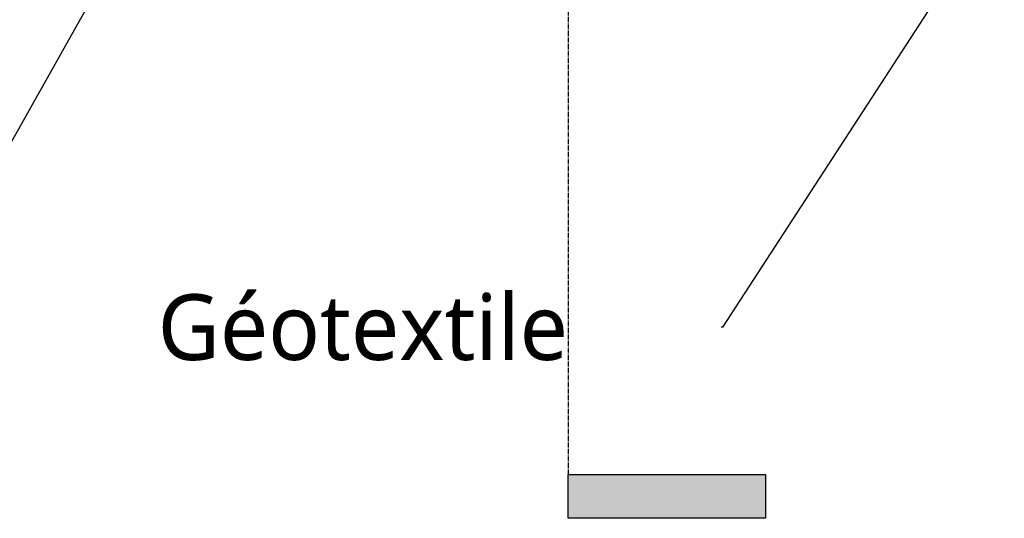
# Model space of a CAD drawing. Header units: centimetres. Extents: x -1261 to 4500, y -385 to 591.
# Tile 9 of 16: x 2835 to 3284, y -385 to -158. Entities that reach past the tile are written whole.
import ezdxf

# ---------------------------------------------------------------- set-up
doc = ezdxf.new("R2010")
doc.units = ezdxf.units.CM
doc.linetypes.add('Tiret point', pattern=[0.625, 0.25, -0.1875, 0, -0.1875])
doc.layers.add('REPCOUP', color=7, linetype='Continuous', lineweight=30)
doc.layers.add('REPCOUP-1', color=7, linetype='Tiret point', lineweight=30, true_color=0x0080ff)
doc.layers.add('TITRARCHI-1', color=1, linetype='Continuous', lineweight=30, true_color=0xff0000)
doc.styles.add('Trebuchet MS', font='trebuc.ttf', dxfattribs={"height": 30})

# ---------------------------------------------------------------- blocks, each defined once
blk = doc.blocks.new('Coupe - Marque de la ligne de coupe - Verticale pleine-3537-2021_015_1011_ARC_1_100_Coupe 2_ rampe PMR')
at = {"layer": 'REPCOUP'}
blk.add_hatch(color=256, dxfattribs=at).paths.add_polyline_path([(-1044.59, -365.22), (-1134.59, -365.22), (-1134.59, -385.22), (-1044.59, -385.22)])
for p, q in [((-1134.59, -385.22), (-1134.59, -365.22)), ((-1134.59, -365.22), (-1044.59, -365.22)), ((-1044.59, -365.22), (-1044.59, -385.22)), ((-1044.59, -385.22), (-1134.59, -385.22))]:
    blk.add_line(p, q, dxfattribs=at)

msp = doc.modelspace()

# ---------------------------------------------------------------- linework, layer by layer
at = {"layer": 'REPCOUP-1'}
msp.add_line((3085.004, 446.228), (3085.004, -365.223), dxfattribs=at)
at = {"layer": 'TITRARCHI-1'}
for p, q in [((2914.828, -63.862), (2783.312, -297.955)), ((3283.984, -99.915), (3155.446, -297.955)), ((3155.446, -297.955), (3154.748, -297.955))]:
    msp.add_line(p, q, dxfattribs=at)

# ---------------------------------------------------------------- block references
at = {"layer": 'REPCOUP'}
msp.add_blockref('Coupe - Marque de la ligne de coupe - Verticale pleine-3537-2021_015_1011_ARC_1_100_Coupe 2_ rampe PMR', (4219.592, 0), dxfattribs=at)

# ---------------------------------------------------------------- texts
at = {"layer": 'TITRARCHI-1', "insert": (2897.626, -282.955), "char_height": 30, "width": 287.00412, "attachment_point": 1, "style": 'Trebuchet MS'}
msp.add_mtext('Géotextile   ', dxfattribs=at)

doc.saveas('drawing.dxf')
